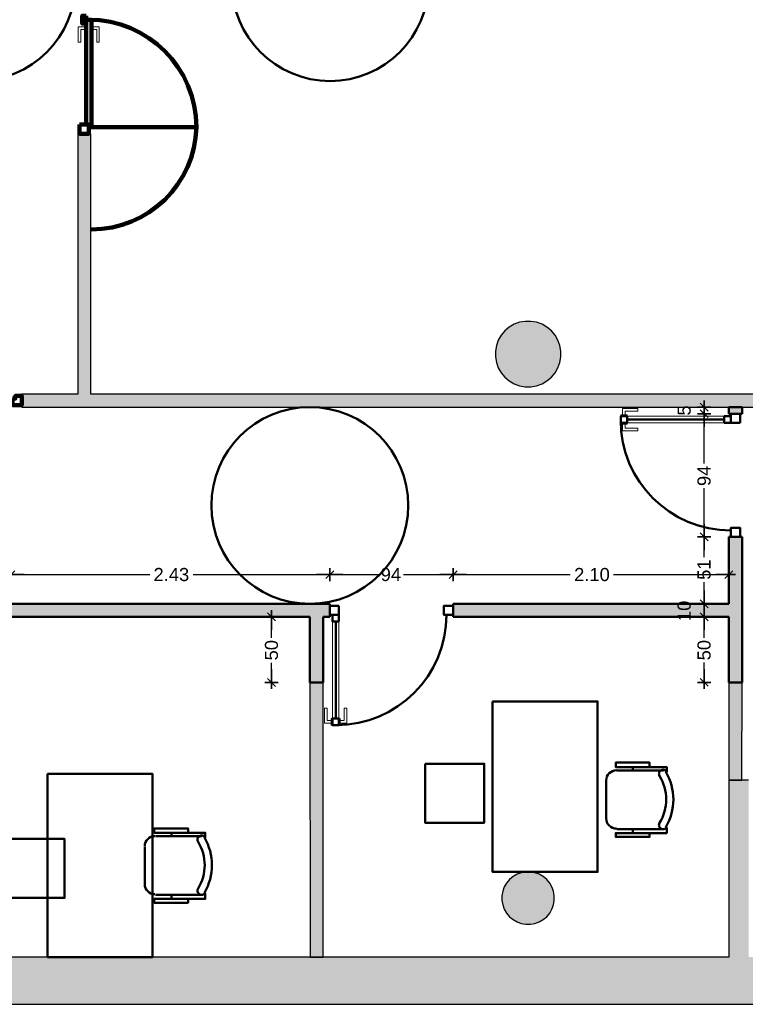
# Model space of a CAD drawing. Header units: metres. Extents: x -1 to 430, y -6 to 31.
# Tile 8 of 12: x 412 to 418, y 13 to 20. Entities that reach past the tile are written whole.
import ezdxf

# ---------------------------------------------------------------- set-up
doc = ezdxf.new("R2010")
doc.units = ezdxf.units.M
doc.header["$PDMODE"] = 65
doc.linetypes.add('CONTINUA', pattern=[0])
doc.linetypes.add('VERDECKT', pattern=[9.525, 6.35, -3.175])
for name, color, linetype, lineweight in [('3D PB MURS', 7, 'CONTINUA', 25), ('3D PB MURS NOUS', 7, 'CONTINUA', 25), ('3D PB PILAR', 7, 'CONTINUA', 25), ('PB MAMPARES', 7, 'CONTINUA', 25), ('PB MOBLES', 7, 'CONTINUA', 25)]:
    doc.layers.add(name, color=color, linetype=linetype, lineweight=lineweight)
doc.styles.add('ARIAL', font='arial.ttf')
doc.dimstyles.new('DIMSTYLE_4', dxfattribs={"dimtxt": 0.1, "dimasz": 0.1, "dimexe": 0, "dimexo": 1e-06, "dimgap": 0.05, "dimtad": 0, "dimrnd": 0.01, "dimzin": 4, "dimdsep": 46, "dimtxsty": 'ARIAL', "dimblk1": 'ALL_ML_STRICH', "dimblk2": 'ALL_ML_STRICH', "dimsah": 1, "dimcen": 0, "dimse1": 1, "dimse2": 1, "dimclrd": 2, "dimclre": 2, "dimclrt": 2, "dimadec": 0, "dimazin": 0, "dimtfac": 1, "dimtdec": 0, "dimtix": 1, "dimtmove": 2, "dimatfit": 3, "dimfxl": 0, "dimtzin": 0, "dimlwd": 0, "dimlwe": 35, "dimarcsym": 0})
doc.dimstyles.new('DIMSTYLE_5', dxfattribs={"dimtxt": 0.1, "dimasz": 0.1, "dimexe": 0, "dimexo": 1e-06, "dimgap": 0.05, "dimtad": 0, "dimdec": 0, "dimlfac": 100, "dimrnd": 1, "dimzin": 4, "dimdsep": 46, "dimtxsty": 'ARIAL', "dimblk1": 'ALL_ML_STRICH', "dimblk2": 'ALL_ML_STRICH', "dimsah": 1, "dimcen": 0, "dimse1": 1, "dimse2": 1, "dimclrd": 2, "dimclre": 2, "dimclrt": 2, "dimadec": 0, "dimazin": 0, "dimtfac": 1, "dimtdec": 0, "dimtix": 1, "dimtmove": 2, "dimatfit": 3, "dimfxl": 0, "dimtzin": 0, "dimlwd": 0, "dimlwe": 35, "dimarcsym": 0})
doc.dimstyles.new('DIMSTYLE_6', dxfattribs={"dimtxt": 0.1, "dimasz": 0.1, "dimexe": 0, "dimexo": 1e-06, "dimgap": 0.05, "dimtad": 0, "dimrnd": 0.01, "dimzin": 4, "dimdsep": 46, "dimtxsty": 'ARIAL', "dimblk1": 'ALL_ML_STRICH', "dimblk2": 'ALL_ML_STRICH', "dimsah": 1, "dimcen": 0, "dimse1": 1, "dimse2": 1, "dimclrd": 2, "dimclre": 2, "dimclrt": 2, "dimadec": 0, "dimazin": 0, "dimtfac": 1, "dimtdec": 0, "dimtix": 1, "dimtmove": 2, "dimatfit": 3, "dimfxl": 0, "dimtzin": 0, "dimlwd": 0, "dimlwe": 35, "dimarcsym": 0})
doc.dimstyles.new('DIMSTYLE_7', dxfattribs={"dimtxt": 0.1, "dimasz": 0.1, "dimexe": 0, "dimexo": 1e-06, "dimgap": 0.05, "dimtad": 2, "dimdec": 0, "dimlfac": 100, "dimrnd": 1, "dimzin": 4, "dimdsep": 46, "dimtxsty": 'ARIAL', "dimblk1": 'ALL_ML_STRICH', "dimblk2": 'ALL_ML_STRICH', "dimsah": 1, "dimcen": 0, "dimse1": 1, "dimse2": 1, "dimclrd": 2, "dimclre": 2, "dimclrt": 2, "dimadec": 0, "dimazin": 0, "dimtfac": 1, "dimtdec": 0, "dimtix": 1, "dimtmove": 2, "dimatfit": 3, "dimfxl": 0, "dimtvp": 1.2, "dimtzin": 0, "dimlwd": 0, "dimlwe": 35, "dimarcsym": 0})

# ---------------------------------------------------------------- blocks, each defined once
blk = doc.blocks.new('_CLOSEDFILLED')
at = {"color": 0, "linetype": 'ByBlock', "lineweight": -2}
blk.add_solid([(-1, 0), (0, 0), (-1, 0)], dxfattribs=at)
blk = doc.blocks.new('ALL_ML_STRICH')
at = {"color": 0, "linetype": 'ByBlock', "lineweight": -2}
for p, q in [((-1, 0), (0.5, 0)), ((-0.3, -0.3), (0.3, 0.3)), ((0, -0.5), (0, 0.5))]:
    blk.add_line(p, q, dxfattribs=at)
blk = doc.blocks.new('*D24')
at = {"layer": 'DEFPOINTS', "color": 2, "linetype": 'CONTINUA', "lineweight": 35, "transparency": 33554687}
for p in [(412.1964, 16.1181), (412.1964, 15.8957), (414.6255, 15.8957)]:
    blk.add_point(p, dxfattribs=at)
at = {"layer": 'PB MAMPARES', "color": 2, "linetype": 'CONTINUA', "lineweight": -2, "transparency": 33554687}
for p, q in [((412.1964, 16.1181), (413.2532, 16.1181)), ((413.5832, 16.1181), (414.6255, 16.1181))]:
    blk.add_line(p, q, dxfattribs=at)
at = {"layer": 'PB MAMPARES', "color": 2, "linetype": 'CONTINUA', "lineweight": 35, "transparency": 33554687, "xscale": 0.1, "yscale": 0.1, "zscale": 0.1, "rotation": 180}
blk.add_blockref('ALL_ML_STRICH', (412.1964, 16.1181), dxfattribs=at)
at = {"layer": 'PB MAMPARES', "color": 2, "linetype": 'CONTINUA', "lineweight": 35, "transparency": 33554687, "xscale": 0.1, "yscale": 0.1, "zscale": 0.1}
blk.add_blockref('ALL_ML_STRICH', (414.6255, 16.1181), dxfattribs=at)
at = {"layer": 'PB MAMPARES', "color": 2, "linetype": 'CONTINUA', "lineweight": 35, "transparency": 33554687, "insert": (413.4182, 16.1181), "char_height": 0.1, "width": 0.4, "attachment_point": 5, "style": 'ARIAL'}
blk.add_mtext('\\A1;{\\A1;{2.43\\H0.066000;\\S^ ;}}', dxfattribs=at)
blk = doc.blocks.new('*D25')
at = {"layer": 'DEFPOINTS', "color": 2, "linetype": 'CONTINUA', "lineweight": 35, "transparency": 33554687}
for p in [(414.6255, 16.1181), (414.6255, 15.8957), (415.5655, 15.8957)]:
    blk.add_point(p, dxfattribs=at)
at = {"layer": 'PB MAMPARES', "color": 2, "linetype": 'CONTINUA', "lineweight": -2, "transparency": 33554687}
for p, q in [((414.6255, 16.1181), (414.9962, 16.1181)), ((415.1862, 16.1181), (415.5655, 16.1181))]:
    blk.add_line(p, q, dxfattribs=at)
at = {"layer": 'PB MAMPARES', "color": 2, "linetype": 'CONTINUA', "lineweight": 35, "transparency": 33554687, "xscale": 0.1, "yscale": 0.1, "zscale": 0.1, "rotation": 180}
blk.add_blockref('ALL_ML_STRICH', (414.6255, 16.1181), dxfattribs=at)
at = {"layer": 'PB MAMPARES', "color": 2, "linetype": 'CONTINUA', "lineweight": 35, "transparency": 33554687, "xscale": 0.1, "yscale": 0.1, "zscale": 0.1}
blk.add_blockref('ALL_ML_STRICH', (415.5655, 16.1181), dxfattribs=at)
at = {"layer": 'PB MAMPARES', "color": 2, "linetype": 'CONTINUA', "lineweight": 35, "transparency": 33554687, "insert": (415.0912, 16.1181), "char_height": 0.1, "width": 0.2, "attachment_point": 5, "style": 'ARIAL'}
blk.add_mtext('\\A1;{94}', dxfattribs=at)
blk = doc.blocks.new('*D26')
at = {"layer": 'DEFPOINTS', "color": 2, "linetype": 'CONTINUA', "lineweight": 35, "transparency": 33554687}
for p in [(415.5655, 16.1181), (415.5655, 15.8957), (417.6674, 15.8957)]:
    blk.add_point(p, dxfattribs=at)
at = {"layer": 'PB MAMPARES', "color": 2, "linetype": 'CONTINUA', "lineweight": -2, "transparency": 33554687}
for p, q in [((415.5655, 16.1181), (416.4588, 16.1181)), ((416.7888, 16.1181), (417.6674, 16.1181))]:
    blk.add_line(p, q, dxfattribs=at)
at = {"layer": 'PB MAMPARES', "color": 2, "linetype": 'CONTINUA', "lineweight": 35, "transparency": 33554687, "xscale": 0.1, "yscale": 0.1, "zscale": 0.1, "rotation": 180}
blk.add_blockref('ALL_ML_STRICH', (415.5655, 16.1181), dxfattribs=at)
at = {"layer": 'PB MAMPARES', "color": 2, "linetype": 'CONTINUA', "lineweight": 35, "transparency": 33554687, "xscale": 0.1, "yscale": 0.1, "zscale": 0.1}
blk.add_blockref('ALL_ML_STRICH', (417.6674, 16.1181), dxfattribs=at)
at = {"layer": 'PB MAMPARES', "color": 2, "linetype": 'CONTINUA', "lineweight": 35, "transparency": 33554687, "insert": (416.6238, 16.1181), "char_height": 0.1, "width": 0.4, "attachment_point": 5, "style": 'ARIAL'}
blk.add_mtext('\\A1;{\\A1;{2.10\\H0.066000;\\S^ ;}}', dxfattribs=at)
blk = doc.blocks.new('*D27')
at = {"layer": 'DEFPOINTS', "color": 2, "linetype": 'CONTINUA', "lineweight": 35, "transparency": 33554687}
for p in [(414.2797, 15.7957), (414.1815, 15.2957), (414.4746, 15.2957)]:
    blk.add_point(p, dxfattribs=at)
at = {"layer": 'PB MAMPARES', "color": 2, "linetype": 'CONTINUA', "lineweight": -2, "transparency": 33554687}
for p, q in [((414.1815, 15.6364), (414.1815, 15.7957)), ((414.1815, 15.2957), (414.1815, 15.4464))]:
    blk.add_line(p, q, dxfattribs=at)
at = {"layer": 'PB MAMPARES', "color": 2, "linetype": 'CONTINUA', "lineweight": 35, "transparency": 33554687, "xscale": 0.1, "yscale": 0.1, "zscale": 0.1}
for p, rotation in [((414.1815, 15.7957), 90), ((414.1815, 15.2957), 270)]:
    blk.add_blockref('ALL_ML_STRICH', p, dxfattribs=dict(at, rotation=rotation))
at = {"layer": 'PB MAMPARES', "color": 2, "linetype": 'CONTINUA', "lineweight": 35, "transparency": 33554687, "insert": (414.1815, 15.5414), "char_height": 0.1, "width": 0.2, "attachment_point": 5, "rotation": 90, "style": 'ARIAL'}
blk.add_mtext('\\A1;{50}', dxfattribs=at)
blk = doc.blocks.new('*D28')
at = {"layer": 'DEFPOINTS', "color": 2, "linetype": 'CONTINUA', "lineweight": 35, "transparency": 33554687}
for p in [(417.7675, 16.4057), (417.7673, 15.2964), (417.9694, 15.2964)]:
    blk.add_point(p, dxfattribs=at)
at = {"layer": 'PB MAMPARES', "color": 2, "linetype": 'CONTINUA', "lineweight": -2, "transparency": 33554687}
for p, q in [((417.9694, 16.0329), (417.9694, 16.4057)), ((417.9694, 15.2964), (417.9694, 15.7029))]:
    blk.add_line(p, q, dxfattribs=at)
at = {"layer": 'PB MAMPARES', "color": 2, "linetype": 'CONTINUA', "lineweight": 35, "transparency": 33554687, "xscale": 0.1, "yscale": 0.1, "zscale": 0.1}
for p, rotation in [((417.9694, 16.4057), 90), ((417.9694, 15.2964), 270)]:
    blk.add_blockref('ALL_ML_STRICH', p, dxfattribs=dict(at, rotation=rotation))
at = {"layer": 'PB MAMPARES', "color": 2, "linetype": 'CONTINUA', "lineweight": 35, "transparency": 33554687, "insert": (417.9694, 15.8679), "char_height": 0.1, "width": 0.4, "attachment_point": 5, "rotation": 90, "style": 'ARIAL'}
blk.add_mtext('\\A1;{\\A1;{1.11\\H0.066000;\\S^ ;}}', dxfattribs=at)
blk = doc.blocks.new('*D29')
at = {"layer": 'DEFPOINTS', "color": 2, "linetype": 'CONTINUA', "lineweight": 35, "transparency": 33554687}
for p in [(417.5705, 15.7957), (417.4785, 15.2963), (417.6673, 15.2963)]:
    blk.add_point(p, dxfattribs=at)
at = {"layer": 'PB MAMPARES', "color": 2, "linetype": 'CONTINUA', "lineweight": -2, "transparency": 33554687}
for p, q in [((417.4785, 15.6367), (417.4785, 15.7957)), ((417.4785, 15.2963), (417.4785, 15.4467))]:
    blk.add_line(p, q, dxfattribs=at)
at = {"layer": 'PB MAMPARES', "color": 2, "linetype": 'CONTINUA', "lineweight": 35, "transparency": 33554687, "xscale": 0.1, "yscale": 0.1, "zscale": 0.1}
for p, rotation in [((417.4785, 15.7957), 90), ((417.4785, 15.2963), 270)]:
    blk.add_blockref('ALL_ML_STRICH', p, dxfattribs=dict(at, rotation=rotation))
at = {"layer": 'PB MAMPARES', "color": 2, "linetype": 'CONTINUA', "lineweight": 35, "transparency": 33554687, "insert": (417.4785, 15.5417), "char_height": 0.1, "width": 0.2, "attachment_point": 5, "rotation": 90, "style": 'ARIAL'}
blk.add_mtext('\\A1;{50}', dxfattribs=at)
blk = doc.blocks.new('*D30')
at = {"layer": 'DEFPOINTS', "color": 2, "linetype": 'CONTINUA', "lineweight": 35, "transparency": 33554687}
for p in [(417.6674, 15.8957), (417.4785, 15.7957), (417.5705, 15.7957)]:
    blk.add_point(p, dxfattribs=at)
at = {"layer": 'PB MAMPARES', "color": 2, "linetype": 'CONTINUA', "lineweight": -2, "transparency": 33554687}
blk.add_line((417.4785, 15.7957), (417.4785, 15.8957), dxfattribs=at)
at = {"layer": 'PB MAMPARES', "color": 2, "linetype": 'CONTINUA', "lineweight": 35, "transparency": 33554687, "xscale": 0.1, "yscale": 0.1, "zscale": 0.1}
for p, rotation in [((417.4785, 15.8957), 90), ((417.4785, 15.7957), 270)]:
    blk.add_blockref('ALL_ML_STRICH', p, dxfattribs=dict(at, rotation=rotation))
at = {"layer": 'PB MAMPARES', "color": 2, "linetype": 'CONTINUA', "lineweight": 35, "transparency": 33554687, "insert": (417.3268, 15.8414), "char_height": 0.1, "width": 0.2, "attachment_point": 5, "rotation": 90, "style": 'ARIAL'}
blk.add_mtext('\\A1;{10}', dxfattribs=at)
blk = doc.blocks.new('*D31')
at = {"layer": 'DEFPOINTS', "color": 2, "linetype": 'CONTINUA', "lineweight": 35, "transparency": 33554687}
for p in [(417.6677, 16.4057), (417.4785, 15.8957), (417.6674, 15.8957)]:
    blk.add_point(p, dxfattribs=at)
at = {"layer": 'PB MAMPARES', "color": 2, "linetype": 'CONTINUA', "lineweight": -2, "transparency": 33554687}
for p, q in [((417.4785, 16.2509), (417.4785, 16.4057)), ((417.4785, 15.8957), (417.4785, 16.0609))]:
    blk.add_line(p, q, dxfattribs=at)
at = {"layer": 'PB MAMPARES', "color": 2, "linetype": 'CONTINUA', "lineweight": 35, "transparency": 33554687, "xscale": 0.1, "yscale": 0.1, "zscale": 0.1}
for p, rotation in [((417.4785, 16.4057), 90), ((417.4785, 15.8957), 270)]:
    blk.add_blockref('ALL_ML_STRICH', p, dxfattribs=dict(at, rotation=rotation))
at = {"layer": 'PB MAMPARES', "color": 2, "linetype": 'CONTINUA', "lineweight": 35, "transparency": 33554687, "insert": (417.4785, 16.1559), "char_height": 0.1, "width": 0.2, "attachment_point": 5, "rotation": 90, "style": 'ARIAL'}
blk.add_mtext('\\A1;{51}', dxfattribs=at)
blk = doc.blocks.new('*D32')
at = {"layer": 'DEFPOINTS', "color": 2, "linetype": 'CONTINUA', "lineweight": 35, "transparency": 33554687}
for p in [(417.7676, 17.3457), (417.4785, 16.4057), (417.6677, 16.4057)]:
    blk.add_point(p, dxfattribs=at)
at = {"layer": 'PB MAMPARES', "color": 2, "linetype": 'CONTINUA', "lineweight": -2, "transparency": 33554687}
for p, q in [((417.4785, 16.9664), (417.4785, 17.3457)), ((417.4785, 16.4057), (417.4785, 16.7764))]:
    blk.add_line(p, q, dxfattribs=at)
at = {"layer": 'PB MAMPARES', "color": 2, "linetype": 'CONTINUA', "lineweight": 35, "transparency": 33554687, "xscale": 0.1, "yscale": 0.1, "zscale": 0.1}
for p, rotation in [((417.4785, 17.3457), 90), ((417.4785, 16.4057), 270)]:
    blk.add_blockref('ALL_ML_STRICH', p, dxfattribs=dict(at, rotation=rotation))
at = {"layer": 'PB MAMPARES', "color": 2, "linetype": 'CONTINUA', "lineweight": 35, "transparency": 33554687, "insert": (417.4785, 16.8714), "char_height": 0.1, "width": 0.2, "attachment_point": 5, "rotation": 90, "style": 'ARIAL'}
blk.add_mtext('\\A1;{94}', dxfattribs=at)
blk = doc.blocks.new('*D33')
at = {"layer": 'DEFPOINTS', "color": 2, "linetype": 'CONTINUA', "lineweight": 35, "transparency": 33554687}
for p in [(417.7677, 17.3957), (417.4785, 17.3457), (417.7676, 17.3457)]:
    blk.add_point(p, dxfattribs=at)
at = {"layer": 'PB MAMPARES', "color": 2, "linetype": 'CONTINUA', "lineweight": -2, "transparency": 33554687}
blk.add_line((417.4785, 17.3457), (417.4785, 17.3957), dxfattribs=at)
at = {"layer": 'PB MAMPARES', "color": 2, "linetype": 'CONTINUA', "lineweight": 35, "transparency": 33554687, "xscale": 0.1, "yscale": 0.1, "zscale": 0.1}
for p, rotation in [((417.4785, 17.3457), 270), ((417.4785, 17.3957), 90)]:
    blk.add_blockref('ALL_ML_STRICH', p, dxfattribs=dict(at, rotation=rotation))
at = {"layer": 'PB MAMPARES', "color": 2, "linetype": 'CONTINUA', "lineweight": 35, "transparency": 33554687, "insert": (417.3268, 17.3697), "char_height": 0.1, "width": 0.1, "attachment_point": 5, "rotation": 90, "style": 'ARIAL'}
blk.add_mtext('\\A1;{5}', dxfattribs=at)

msp = doc.modelspace()

# ---------------------------------------------------------------- hatches: boundary and pattern name
at = {"layer": '3D PB MURS', "linetype": 'CONTINUA', "lineweight": 18, "true_color": 0xa0a0a0, "transparency": 33554687}
for points in [[(417.8171, 13.2006), (417.8171, 14.5505), (417.6671, 14.5505), (417.6671, 13.2006)], [(400.7564, 12.8406), (423.6575, 12.8406), (423.7321, 13.2006), (400.7564, 13.2006)]]:
    msp.add_hatch(color=253, dxfattribs=at).paths.add_polyline_path(points)
at = {"layer": '3D PB MURS NOUS', "linetype": 'CONTINUA', "lineweight": 18, "true_color": 0xff3838, "transparency": 33554687}
for points in [[(412.8042, 17.4957), (412.8042, 19.4808), (412.7042, 19.4808), (412.7042, 17.4957)], [(420.7016, 17.4957), (412.2784, 17.4957), (412.2784, 17.3957), (420.7016, 17.3957)]]:
    msp.add_hatch(color=20, dxfattribs=at).paths.add_polyline_path(points)
at = {"layer": '3D PB MURS NOUS', "linetype": 'CONTINUA', "lineweight": 18, "true_color": 0x006e00, "transparency": 33554687}
for points in [[(414.575, 13.2006), (414.5745, 15.6457), (414.5744, 15.6457), (414.5745, 15.2957), (414.4746, 15.2957), (414.475, 13.2006)], [(417.7671, 14.5505), (417.7673, 15.2964), (417.6673, 15.2963), (417.6671, 14.5505)]]:
    msp.add_hatch(color=96, dxfattribs=at).paths.add_polyline_path(points)
at = {"layer": '3D PB PILAR', "linetype": 'CONTINUA', "lineweight": 18, "transparency": 33554687}
for points in [[(416.1591, 18.05), (416.1154, 18.05), (416.0724, 18.0424), (416.0313, 18.0274), (415.9935, 18.0056), (415.96, 17.9775), (415.932, 17.944), (415.9101, 17.9062), (415.8952, 17.8652), (415.8876, 17.8221), (415.8876, 17.7784), (415.8952, 17.7354), (415.9101, 17.6944), (415.932, 17.6565), (415.96, 17.6231), (415.9935, 17.595), (416.0313, 17.5731), (416.0724, 17.5582), (416.1154, 17.5506), (416.1591, 17.5506), (416.2021, 17.5582), (416.2432, 17.5731), (416.281, 17.595), (416.3145, 17.6231), (416.3426, 17.6565), (416.3644, 17.6944), (416.3794, 17.7354), (416.3869, 17.7784), (416.3869, 17.8221), (416.3794, 17.8652), (416.3644, 17.9062), (416.3426, 17.944), (416.3145, 17.9775), (416.281, 18.0056), (416.2432, 18.0274), (416.2021, 18.0424)], [(416.1547, 13.8504), (416.1198, 13.8504), (416.0854, 13.8444), (416.0525, 13.8324), (416.0223, 13.8149), (415.9955, 13.7925), (415.973, 13.7657), (415.9555, 13.7354), (415.9436, 13.7026), (415.9375, 13.6682), (415.9375, 13.6332), (415.9436, 13.5988), (415.9555, 13.566), (415.973, 13.5357), (415.9955, 13.5089), (416.0223, 13.4865), (416.0525, 13.469), (416.0854, 13.457), (416.1198, 13.451), (416.1547, 13.451), (416.1892, 13.457), (416.222, 13.469), (416.2523, 13.4865), (416.279, 13.5089), (416.3015, 13.5357), (416.319, 13.566), (416.3309, 13.5988), (416.337, 13.6332), (416.337, 13.6682), (416.3309, 13.7026), (416.319, 13.7354), (416.3015, 13.7657), (416.279, 13.7925), (416.2523, 13.8149), (416.222, 13.8324), (416.1892, 13.8444)]]:
    msp.add_hatch(color=9, dxfattribs=at).paths.add_polyline_path(points)
at = {"layer": 'PB MAMPARES', "linetype": 'VERDECKT', "lineweight": 25, "transparency": 33554687}
for points in [[(417.7677, 17.3957), (417.6677, 17.3957), (417.6676, 17.3457), (417.7676, 17.3457)], [(417.6675, 15.2964), (417.7673, 15.2964), (417.7675, 16.4057), (417.6677, 16.4057)], [(414.6255, 15.8957), (412.1964, 15.8957), (412.1964, 15.7957), (414.4744, 15.7957), (414.4744, 15.2957), (414.5745, 15.2957), (414.5745, 15.7957), (414.6255, 15.7957)], [(415.5655, 15.8957), (415.5655, 15.7957), (417.6674, 15.7957), (417.6674, 15.8957)]]:
    msp.add_hatch(color=180, dxfattribs=at).paths.add_polyline_path(points)

# ---------------------------------------------------------------- linework, layer by layer
at = {"layer": '3D PB MURS', "color": 7, "linetype": 'CONTINUA', "lineweight": 25, "transparency": 33554687}
for p, q in [((417.8171, 14.5505), (417.6671, 14.5505)), ((417.6671, 14.5505), (417.6671, 13.2006)), ((417.6671, 13.2006), (411.2064, 13.2006)), ((400.9274, 12.8406), (423.6575, 12.8406))]:
    msp.add_line(p, q, dxfattribs=at)
at = {"layer": '3D PB MURS NOUS', "color": 240, "linetype": 'CONTINUA', "lineweight": 140, "transparency": 33554687}
msp.add_line((412.8092, 19.5308), (413.6087, 19.5308), dxfattribs=at)
at = {"layer": '3D PB MURS NOUS', "color": 7, "linetype": 'CONTINUA', "lineweight": 25, "transparency": 33554687}
for p, q in [((412.7042, 19.4808), (412.7042, 17.4957)), ((412.7042, 19.4808), (412.8042, 19.4808)), ((412.8042, 17.4957), (412.8042, 19.4808)), ((412.2784, 17.3957), (412.2784, 17.4957)), ((412.7042, 17.4957), (412.2784, 17.4957)), ((420.7016, 17.4957), (412.8042, 17.4957)), ((412.2784, 17.3957), (417.6677, 17.3957)), ((417.6677, 17.3957), (417.7677, 17.3957)), ((417.7677, 17.3957), (420.7016, 17.3957)), ((414.5745, 15.6457), (414.5744, 15.6457)), ((414.575, 13.2006), (414.5745, 15.6457)), ((414.4746, 15.2957), (414.475, 13.2006)), ((417.6673, 15.2963), (417.6671, 14.5505)), ((417.7673, 15.2964), (417.6673, 15.2963)), ((417.7671, 14.5505), (417.7673, 15.2964)), ((417.6671, 14.5505), (417.7671, 14.5505)), ((414.475, 13.2006), (414.575, 13.2006))]:
    msp.add_line(p, q, dxfattribs=at)
at = {"layer": '3D PB MURS NOUS', "color": 4, "linetype": 'CONTINUA', "lineweight": 50, "transparency": 33554687}
for p, q in [((417.6677, 17.3957), (417.6676, 17.3457)), ((417.7677, 17.3957), (417.6677, 17.3957)), ((417.7676, 17.3457), (417.7677, 17.3957)), ((416.8926, 17.3009), (417.6326, 17.3008)), ((417.7676, 17.3457), (417.6676, 17.3457)), ((417.6675, 16.4057), (417.6674, 15.8957)), ((417.6675, 16.4057), (417.7675, 16.4057)), ((417.7673, 15.2964), (417.7675, 16.4057)), ((414.6255, 15.8957), (412.1964, 15.8957)), ((414.6255, 15.8957), (414.6255, 15.7957)), ((415.5655, 15.7957), (415.5655, 15.8957)), ((417.6674, 15.8957), (415.5655, 15.8957)), ((412.1964, 15.7957), (414.4744, 15.7957)), ((414.4744, 15.7957), (414.4745, 15.2957)), ((414.5744, 15.6457), (414.5744, 15.7957)), ((414.5744, 15.7957), (414.6255, 15.7957)), ((415.5655, 15.7957), (417.6674, 15.7957)), ((417.6674, 15.7957), (417.6673, 15.2963)), ((414.6705, 15.0207), (414.6705, 15.7607)), ((414.5745, 15.2957), (414.5744, 15.6457)), ((414.4745, 15.2957), (414.4746, 15.2957)), ((414.4746, 15.2957), (414.5745, 15.2957)), ((417.6673, 15.2963), (417.7673, 15.2964))]:
    msp.add_line(p, q, dxfattribs=at)
at = {"layer": '3D PB MURS NOUS', "color": 240, "linetype": 'CONTINUA', "lineweight": 140, "transparency": 33554687}
for points in [[(412.7692, 20.3813), (412.7392, 20.3813), (412.7392, 20.3213), (412.7692, 20.3213), (412.7692, 20.3813)], [(412.7692, 20.3503), (412.7692, 19.5508), (412.7892, 19.5508), (412.7892, 19.5308), (412.8092, 19.5308), (412.8092, 20.3503), (412.7892, 20.3503), (412.7692, 20.3503)], [(412.7192, 19.5508), (412.7192, 19.4808), (412.7892, 19.4808), (412.7892, 19.5508), (412.7192, 19.5508)], [(412.2084, 17.4607), (412.2284, 17.4607), (412.2284, 17.4807), (412.2784, 17.4807), (412.2784, 17.4107), (412.2084, 17.4107), (412.2084, 17.4607)]]:
    msp.add_lwpolyline(points, close=True, dxfattribs=at)
at = {"layer": '3D PB MURS NOUS', "color": 40, "linetype": 'CONTINUA', "lineweight": 18, "transparency": 33554687}
for points in [[(412.7592, 20.2953), (412.7592, 20.2753), (412.7292, 20.2753), (412.7292, 20.1803), (412.7092, 20.1803), (412.7092, 20.2953), (412.7592, 20.2953)], [(412.7592, 20.3103), (412.7592, 20.2603), (412.7692, 20.2603), (412.7692, 20.3103), (412.7592, 20.3103)], [(412.8092, 20.3103), (412.8092, 20.2603), (412.8192, 20.2603), (412.8192, 20.3103), (412.8092, 20.3103)], [(412.8192, 20.2953), (412.8192, 20.2753), (412.8492, 20.2753), (412.8492, 20.1803), (412.8692, 20.1803), (412.8692, 20.2953), (412.8192, 20.2953)], [(416.8576, 17.3359), (416.8776, 17.3359), (416.8777, 17.3659), (416.9727, 17.3659), (416.9727, 17.3859), (416.8577, 17.3859), (416.8576, 17.3359)], [(416.8426, 17.3259), (416.8926, 17.3259), (416.8926, 17.3359), (416.8426, 17.3359), (416.8426, 17.3259)], [(416.8426, 17.2659), (416.8926, 17.2659), (416.8926, 17.2759), (416.8426, 17.2759), (416.8426, 17.2659)], [(416.8926, 17.2759), (417.6326, 17.2758), (417.6326, 17.3258), (416.8926, 17.3259), (416.8926, 17.2759)], [(416.8576, 17.2659), (416.8776, 17.2659), (416.8776, 17.2359), (416.9726, 17.2359), (416.9726, 17.2159), (416.8576, 17.2159), (416.8576, 17.2659)], [(414.6955, 15.0207), (414.6955, 15.7607), (414.6455, 15.7607), (414.6455, 15.0207), (414.6955, 15.0207)], [(414.6355, 14.9857), (414.6355, 15.0057), (414.6055, 15.0057), (414.6055, 15.1007), (414.5855, 15.1007), (414.5855, 14.9857), (414.6355, 14.9857)], [(414.7055, 14.9857), (414.7055, 15.0057), (414.7355, 15.0057), (414.7355, 15.1007), (414.7555, 15.1007), (414.7555, 14.9857), (414.7055, 14.9857)], [(414.6455, 14.9707), (414.6455, 15.0207), (414.6355, 15.0207), (414.6355, 14.9707), (414.6455, 14.9707)], [(414.7055, 14.9707), (414.7055, 15.0207), (414.6955, 15.0207), (414.6955, 14.9707), (414.7055, 14.9707)]]:
    msp.add_lwpolyline(points, close=True, dxfattribs=at)
at = {"layer": '3D PB MURS NOUS', "color": 4, "linetype": 'CONTINUA', "lineweight": 50, "transparency": 33554687}
for points in [[(416.8426, 17.2959), (416.8426, 17.2759), (416.8926, 17.2759), (416.8926, 17.3259), (416.8426, 17.3259), (416.8426, 17.2959)], [(417.6326, 17.2758), (417.6826, 17.2757), (417.6826, 17.2957), (417.6826, 17.3257), (417.6326, 17.3258), (417.6326, 17.2758)], [(417.7526, 17.2757), (417.7526, 17.3457), (417.6826, 17.3457), (417.6826, 17.2757), (417.7526, 17.2757)], [(417.7525, 16.4057), (417.7525, 16.4757), (417.6825, 16.4757), (417.6825, 16.4057), (417.7525, 16.4057)], [(414.6955, 15.8807), (414.6255, 15.8807), (414.6255, 15.8107), (414.6955, 15.8107), (414.6955, 15.8807)], [(415.5655, 15.8807), (415.4955, 15.8807), (415.4955, 15.8107), (415.5655, 15.8107), (415.5655, 15.8807)], [(414.6955, 15.7607), (414.6955, 15.8107), (414.6755, 15.8107), (414.6455, 15.8107), (414.6455, 15.7607), (414.6955, 15.7607)], [(414.6755, 14.9707), (414.6955, 14.9707), (414.6955, 15.0207), (414.6455, 15.0207), (414.6455, 14.9707), (414.6755, 14.9707)]]:
    msp.add_lwpolyline(points, close=True, dxfattribs=at)
at = {"layer": '3D PB MURS NOUS', "color": 240, "linetype": 'CONTINUA', "lineweight": 140, "transparency": 33554687}
for centre, radius, start, end in [((412.7892, 19.5308), 0.8195, 0, 90), ((412.8089, 19.5506), 0.8, 270, 358.5827)]:
    msp.add_arc(centre, radius, start, end, dxfattribs=at)
at = {"layer": '3D PB MURS NOUS', "color": 4, "linetype": 'CONTINUA', "lineweight": 50, "transparency": 33554687}
for centre, start, end in [((417.6826, 17.2957), 179.98915, 269.98915), ((414.6755, 15.8107), 270, 0)]:
    msp.add_arc(centre, 0.84, start, end, dxfattribs=at)
at = {"layer": '3D PB PILAR', "color": 7, "linetype": 'CONTINUA', "lineweight": 25, "transparency": 33554687}
for p, q in [((416.0313, 18.0274), (415.9935, 18.0056)), ((416.0724, 18.0424), (416.0313, 18.0274)), ((416.1154, 18.05), (416.0724, 18.0424)), ((416.1591, 18.05), (416.1154, 18.05)), ((416.2021, 18.0424), (416.1591, 18.05)), ((416.2432, 18.0274), (416.2021, 18.0424)), ((416.281, 18.0056), (416.2432, 18.0274)), ((415.96, 17.9775), (415.932, 17.944)), ((415.9935, 18.0056), (415.96, 17.9775)), ((416.3145, 17.9775), (416.281, 18.0056)), ((416.3426, 17.944), (416.3145, 17.9775)), ((415.9101, 17.9062), (415.8952, 17.8652)), ((415.932, 17.944), (415.9101, 17.9062)), ((416.3644, 17.9062), (416.3426, 17.944)), ((416.3794, 17.8652), (416.3644, 17.9062)), ((415.8952, 17.8652), (415.8876, 17.8221)), ((415.8876, 17.8221), (415.8876, 17.7784)), ((416.3869, 17.8221), (416.3794, 17.8652)), ((416.3869, 17.7784), (416.3869, 17.8221)), ((415.8876, 17.7784), (415.8952, 17.7354)), ((415.8952, 17.7354), (415.9101, 17.6944)), ((416.3644, 17.6944), (416.3794, 17.7354)), ((416.3794, 17.7354), (416.3869, 17.7784)), ((415.9101, 17.6944), (415.932, 17.6565)), ((415.932, 17.6565), (415.96, 17.6231)), ((416.3145, 17.6231), (416.3426, 17.6565)), ((416.3426, 17.6565), (416.3644, 17.6944)), ((415.96, 17.6231), (415.9935, 17.595)), ((415.9935, 17.595), (416.0313, 17.5731)), ((416.2432, 17.5731), (416.281, 17.595)), ((416.281, 17.595), (416.3145, 17.6231)), ((416.0313, 17.5731), (416.0724, 17.5582)), ((416.0724, 17.5582), (416.1154, 17.5506)), ((416.1154, 17.5506), (416.1591, 17.5506)), ((416.1591, 17.5506), (416.2021, 17.5582)), ((416.2021, 17.5582), (416.2432, 17.5731)), ((416.0525, 13.8324), (416.0223, 13.8149)), ((416.0854, 13.8444), (416.0525, 13.8324)), ((416.1198, 13.8504), (416.0854, 13.8444)), ((416.1547, 13.8504), (416.1198, 13.8504)), ((416.1892, 13.8444), (416.1547, 13.8504)), ((416.222, 13.8324), (416.1892, 13.8444)), ((416.2523, 13.8149), (416.222, 13.8324)), ((415.973, 13.7657), (415.9555, 13.7354)), ((415.9955, 13.7925), (415.973, 13.7657)), ((416.0223, 13.8149), (415.9955, 13.7925)), ((416.279, 13.7925), (416.2523, 13.8149)), ((416.3015, 13.7657), (416.279, 13.7925)), ((416.319, 13.7354), (416.3015, 13.7657)), ((415.9436, 13.7026), (415.9375, 13.6682)), ((415.9555, 13.7354), (415.9436, 13.7026)), ((416.3309, 13.7026), (416.319, 13.7354)), ((416.337, 13.6682), (416.3309, 13.7026)), ((415.9375, 13.6682), (415.9375, 13.6332)), ((415.9375, 13.6332), (415.9436, 13.5988)), ((415.9436, 13.5988), (415.9555, 13.566)), ((416.319, 13.566), (416.3309, 13.5988)), ((416.3309, 13.5988), (416.337, 13.6332)), ((416.337, 13.6332), (416.337, 13.6682)), ((415.9555, 13.566), (415.973, 13.5357)), ((415.973, 13.5357), (415.9955, 13.5089)), ((416.279, 13.5089), (416.3015, 13.5357)), ((416.3015, 13.5357), (416.319, 13.566)), ((415.9955, 13.5089), (416.0223, 13.4865)), ((416.0223, 13.4865), (416.0525, 13.469)), ((416.0525, 13.469), (416.0854, 13.457)), ((416.0854, 13.457), (416.1198, 13.451)), ((416.1198, 13.451), (416.1547, 13.451)), ((416.1547, 13.451), (416.1892, 13.457)), ((416.1892, 13.457), (416.222, 13.469)), ((416.222, 13.469), (416.2523, 13.4865)), ((416.2523, 13.4865), (416.279, 13.5089))]:
    msp.add_line(p, q, dxfattribs=at)
at = {"layer": 'PB MAMPARES', "color": 4, "linetype": 'CONTINUA', "lineweight": 50, "transparency": 33554687}
for p, q in [((416.8926, 17.3009), (417.6326, 17.3008)), ((414.6705, 15.0207), (414.6705, 15.7607))]:
    msp.add_line(p, q, dxfattribs=at)
at = {"layer": 'PB MAMPARES', "color": 40, "linetype": 'CONTINUA', "lineweight": 18, "transparency": 33554687}
for points in [[(416.8576, 17.3359), (416.8776, 17.3359), (416.8777, 17.3659), (416.9727, 17.3659), (416.9727, 17.3859), (416.8577, 17.3859), (416.8576, 17.3359)], [(416.8426, 17.3259), (416.8926, 17.3259), (416.8926, 17.3359), (416.8426, 17.3359), (416.8426, 17.3259)], [(416.8426, 17.2659), (416.8926, 17.2659), (416.8926, 17.2759), (416.8426, 17.2759), (416.8426, 17.2659)], [(416.8926, 17.2759), (417.6326, 17.2758), (417.6326, 17.3258), (416.8926, 17.3259), (416.8926, 17.2759)], [(416.8576, 17.2659), (416.8776, 17.2659), (416.8776, 17.2359), (416.9726, 17.2359), (416.9726, 17.2159), (416.8576, 17.2159), (416.8576, 17.2659)], [(414.6955, 15.0207), (414.6955, 15.7607), (414.6455, 15.7607), (414.6455, 15.0207), (414.6955, 15.0207)], [(414.6355, 14.9857), (414.6355, 15.0057), (414.6055, 15.0057), (414.6055, 15.1007), (414.5855, 15.1007), (414.5855, 14.9857), (414.6355, 14.9857)], [(414.7055, 14.9857), (414.7055, 15.0057), (414.7355, 15.0057), (414.7355, 15.1007), (414.7555, 15.1007), (414.7555, 14.9857), (414.7055, 14.9857)], [(414.6455, 14.9707), (414.6455, 15.0207), (414.6355, 15.0207), (414.6355, 14.9707), (414.6455, 14.9707)], [(414.7055, 14.9707), (414.7055, 15.0207), (414.6955, 15.0207), (414.6955, 14.9707), (414.7055, 14.9707)]]:
    msp.add_lwpolyline(points, close=True, dxfattribs=at)
at = {"layer": 'PB MAMPARES', "color": 4, "linetype": 'CONTINUA', "lineweight": 50, "transparency": 33554687}
for points in [[(416.8426, 17.2959), (416.8426, 17.2759), (416.8926, 17.2759), (416.8926, 17.3259), (416.8426, 17.3259), (416.8426, 17.2959)], [(417.6326, 17.2758), (417.6826, 17.2757), (417.6826, 17.2957), (417.6826, 17.3257), (417.6326, 17.3258), (417.6326, 17.2758)], [(417.7526, 17.2757), (417.7526, 17.3457), (417.6826, 17.3457), (417.6826, 17.2757), (417.7526, 17.2757)], [(417.7525, 16.4057), (417.7525, 16.4757), (417.6825, 16.4757), (417.6825, 16.4057), (417.7525, 16.4057)], [(414.6955, 15.8807), (414.6255, 15.8807), (414.6255, 15.8107), (414.6955, 15.8107), (414.6955, 15.8807)], [(415.5655, 15.8807), (415.4955, 15.8807), (415.4955, 15.8107), (415.5655, 15.8107), (415.5655, 15.8807)], [(414.6955, 15.7607), (414.6955, 15.8107), (414.6755, 15.8107), (414.6455, 15.8107), (414.6455, 15.7607), (414.6955, 15.7607)], [(414.6755, 14.9707), (414.6955, 14.9707), (414.6955, 15.0207), (414.6455, 15.0207), (414.6455, 14.9707), (414.6755, 14.9707)]]:
    msp.add_lwpolyline(points, close=True, dxfattribs=at)
for centre, start, end in [((417.6826, 17.2957), 179.98915, 269.98915), ((414.6755, 15.8107), 270, 0)]:
    msp.add_arc(centre, 0.84, start, end, dxfattribs=at)
at = {"layer": 'PB MOBLES', "color": 202, "linetype": 'CONTINUA', "lineweight": 50, "transparency": 33554687}
for p, q in [((416.936, 14.6503), (416.936, 14.6249)), ((417.1688, 14.6249), (416.8132, 14.6249)), ((416.7328, 14.5445), (416.7328, 14.2566)), ((413.6517, 14.1234), (413.2962, 14.1234)), ((413.4189, 14.1488), (413.4189, 14.1234)), ((416.8132, 14.1762), (417.1688, 14.1762)), ((416.936, 14.1465), (416.936, 14.1762)), ((413.2157, 14.043), (413.2157, 13.7552)), ((413.2962, 13.6747), (413.6517, 13.6747)), ((413.4189, 13.6451), (413.4189, 13.6747))]:
    msp.add_line(p, q, dxfattribs=at)
for points in [[(415.867, 15.1508), (415.867, 13.8508), (416.6671, 13.8508), (416.6671, 15.1508), (415.867, 15.1508)], [(415.3525, 14.6754), (415.8025, 14.6754), (415.8025, 14.2254), (415.3525, 14.2254), (415.3525, 14.6754)], [(412.4749, 14.5976), (412.4749, 13.2006), (413.275, 13.2006), (413.275, 14.5976), (412.4749, 14.5976)], [(412.154, 14.1025), (412.604, 14.1025), (412.604, 13.6525), (412.154, 13.6525), (412.154, 14.1025)]]:
    msp.add_lwpolyline(points, close=True, dxfattribs=at)
for points in [[(417.063, 14.6503), (417.063, 14.6841), (416.8048, 14.6841), (416.8048, 14.6503), (417.1942, 14.6503), (417.1942, 14.6122)], [(416.7322, 14.5473), (416.7337, 14.563), (416.7383, 14.5777), (416.7455, 14.591), (416.7551, 14.6026), (416.7667, 14.6122), (416.78, 14.6194), (416.7947, 14.624), (416.8105, 14.6256)], [(417.1393, 14.5809), (417.1365, 14.5866), (417.1348, 14.5926), (417.1343, 14.5987), (417.135, 14.6047), (417.1368, 14.6105), (417.1397, 14.6158), (417.1437, 14.6206), (417.1487, 14.6246), (417.1543, 14.6276), (417.1603, 14.6293), (417.1664, 14.6298), (417.1724, 14.6292), (417.1782, 14.6274), (417.1836, 14.6246), (417.1884, 14.6207), (417.1924, 14.6157)], [(416.8105, 14.1811), (416.7947, 14.1827), (416.78, 14.1872), (416.7667, 14.1944), (416.7551, 14.204), (416.7455, 14.2156), (416.7383, 14.2289), (416.7337, 14.2436), (416.7322, 14.2594)], [(417.1924, 14.1909), (417.1884, 14.186), (417.1836, 14.1821), (417.1782, 14.1792), (417.1724, 14.1775), (417.1664, 14.1768), (417.1603, 14.1774), (417.1543, 14.1791), (417.1487, 14.182), (417.1437, 14.1861), (417.1397, 14.1908), (417.1368, 14.1962), (417.135, 14.202), (417.1343, 14.208), (417.1348, 14.2141), (417.1365, 14.22), (417.1393, 14.2257)], [(413.2151, 14.0458), (413.2167, 14.0616), (413.2212, 14.0763), (413.2284, 14.0896), (413.238, 14.1012), (413.2496, 14.1108), (413.2629, 14.118), (413.2776, 14.1225), (413.2934, 14.1241)], [(413.5459, 14.1488), (413.5459, 14.1827), (413.2877, 14.1827), (413.2877, 14.1488), (413.6771, 14.1488), (413.6771, 14.1107)], [(413.6223, 14.0795), (413.6194, 14.0852), (413.6177, 14.0911), (413.6172, 14.0972), (413.6179, 14.1032), (413.6198, 14.109), (413.6227, 14.1144), (413.6266, 14.1191), (413.6316, 14.1232), (413.6372, 14.1261), (413.6432, 14.1278), (413.6493, 14.1284), (413.6553, 14.1277), (413.6611, 14.126), (413.6665, 14.1231), (413.6713, 14.1192), (413.6754, 14.1143)], [(417.063, 14.1465), (417.063, 14.1169), (416.8048, 14.1169), (416.8048, 14.1465), (417.1942, 14.1465), (417.1942, 14.1889)], [(413.2934, 13.6796), (413.2776, 13.6812), (413.2629, 13.6858), (413.2496, 13.693), (413.238, 13.7026), (413.2284, 13.7142), (413.2212, 13.7275), (413.2167, 13.7422), (413.2151, 13.7579)], [(413.5459, 13.6451), (413.5459, 13.6155), (413.2877, 13.6155), (413.2877, 13.6451), (413.6771, 13.6451), (413.6771, 13.6874)], [(413.6754, 13.6895), (413.6713, 13.6845), (413.6665, 13.6806), (413.6611, 13.6778), (413.6553, 13.676), (413.6493, 13.6754), (413.6432, 13.6759), (413.6372, 13.6776), (413.6316, 13.6806), (413.6266, 13.6846), (413.6227, 13.6894), (413.6198, 13.6947), (413.6179, 13.7005), (413.6172, 13.7065), (413.6177, 13.7126), (413.6194, 13.7186), (413.6223, 13.7243)]]:
    msp.add_lwpolyline(points, dxfattribs=at)
at = {"layer": 'PB MOBLES', "color": 202, "linetype": 'VERDECKT', "lineweight": 50, "transparency": 33554687}
for centre in [(411.9392, 20.6339), (414.6282, 20.6331), (414.4733, 16.6457)]:
    msp.add_circle(centre, 0.75, dxfattribs=at)
at = {"layer": 'PB MOBLES', "color": 202, "linetype": 'CONTINUA', "lineweight": 50, "transparency": 33554687}
for centre, radius, start, end in [((416.8489, 14.4034), 0.3405, 328.23525, 31.74199), ((416.8277, 14.4034), 0.4167, 329.55452, 30.42649), ((413.3318, 13.902), 0.3405, 328.23525, 31.74199), ((413.3106, 13.902), 0.4167, 329.55452, 30.42649)]:
    msp.add_arc(centre, radius, start, end, dxfattribs=at)

# ---------------------------------------------------------------- block references
at = {"layer": '3D PB PILAR', "color": 7, "linetype": 'CONTINUA', "lineweight": 25, "transparency": 33554687, "xscale": 0.0002666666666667, "yscale": 0.0002666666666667, "zscale": 0.0002666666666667}
for p in [(416.1373, 17.8003), (416.1373, 13.6507)]:
    msp.add_blockref('_CLOSEDFILLED', p, dxfattribs=at)

# ---------------------------------------------------------------- dimensions: what is measured, and where the dimension line sits
at = {"layer": 'PB MAMPARES', "color": 2, "linetype": 'CONTINUA', "lineweight": 35, "transparency": 33554687}
for base, p1, p2, dimstyle, picture, middle in [((417.4785, 17.3957), (417.7676, 17.3457), (417.7677, 17.3957), 'DIMSTYLE_7', '*D33', (417.3268, 17.3697)), ((417.4785, 17.3457), (417.6677, 16.4057), (417.7676, 17.3457), 'DIMSTYLE_5', '*D32', (417.4785, 16.8714)), ((417.4785, 16.4057), (417.6674, 15.8957), (417.6677, 16.4057), 'DIMSTYLE_5', '*D31', (417.4785, 16.1559)), ((417.9694, 16.4057), (417.7673, 15.2964), (417.7675, 16.4057), 'DIMSTYLE_6', '*D28', (417.9694, 15.8679)), ((417.4785, 15.8957), (417.5705, 15.7957), (417.6674, 15.8957), 'DIMSTYLE_7', '*D30', (417.3268, 15.8414)), ((414.1815, 15.7957), (414.4746, 15.2957), (414.2797, 15.7957), 'DIMSTYLE_5', '*D27', (414.1815, 15.5414)), ((417.4785, 15.7957), (417.6673, 15.2963), (417.5705, 15.7957), 'DIMSTYLE_5', '*D29', (417.4785, 15.5417))]:
    dim = msp.add_linear_dim(base=base, p1=p1, p2=p2, angle=90, dimstyle=dimstyle, override={"dimpost": '<>', "dimclrd": 2, "dimclre": 2, "dimclrt": 2, "dimlwd": 0, "dimlwe": 35}, dxfattribs=at)
    dim.commit()
    dim.dimension.update_dxf_attribs({"geometry": picture, "text_midpoint": middle, "dimtype": 160})
for base, p1, p2, dimstyle, picture, middle in [((414.6255, 16.1181), (412.1964, 15.8957), (414.6255, 15.8957), 'DIMSTYLE_4', '*D24', (413.4182, 16.1181)), ((415.5655, 16.1181), (414.6255, 15.8957), (415.5655, 15.8957), 'DIMSTYLE_5', '*D25', (415.0912, 16.1181)), ((417.6674, 16.1181), (415.5655, 15.8957), (417.6674, 15.8957), 'DIMSTYLE_6', '*D26', (416.6238, 16.1181))]:
    dim = msp.add_linear_dim(base=base, p1=p1, p2=p2, dimstyle=dimstyle, override={"dimpost": '<>', "dimclrd": 2, "dimclre": 2, "dimclrt": 2, "dimlwd": 0, "dimlwe": 35}, dxfattribs=at)
    dim.commit()
    dim.dimension.update_dxf_attribs({"geometry": picture, "text_midpoint": middle, "dimtype": 160})

doc.saveas('drawing.dxf')
